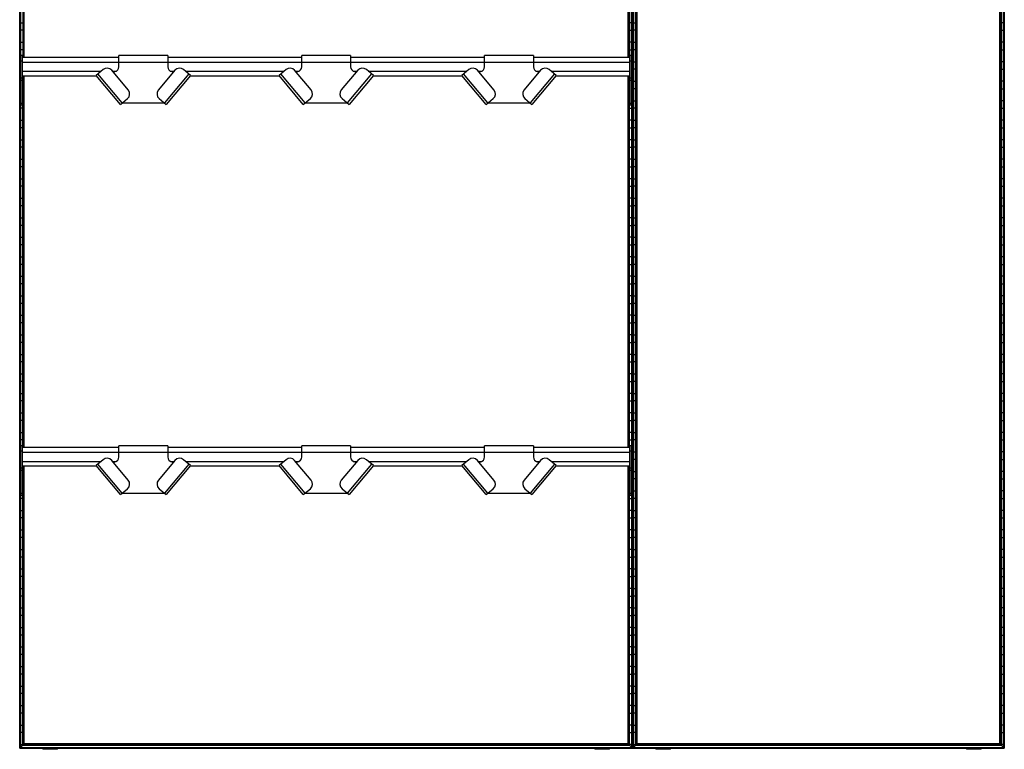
# Model space of a CAD drawing. Header units: millimetres. Extents: x -503 to 1113, y -1202 to 1202.
# Tile 1 of 2: x -503 to 1113, y -1202 to -5. Entities that reach past the tile are written whole.
import ezdxf

# ---------------------------------------------------------------- set-up
doc = ezdxf.new("R2010")
doc.units = ezdxf.units.MM

msp = doc.modelspace()

# ---------------------------------------------------------------- linework, layer by layer
at = {"color": 7, "linetype": 'Continuous', "lineweight": 25}
for p, q in [((-502.9, -1200), (-502.9, 1200)), ((-502.5, 1199.7), (-502.5, -1199.7)), ((-501.7, -1198.9), (-501.7, 1198.8)), ((-501.4, 1198.5), (-501.4, -1198.5)), ((501.4, -1198.5), (501.4, 1198.5)), ((501.7, 1198.8), (501.7, -1198.9)), ((502.5, -1199.7), (502.5, 1199.7)), ((502.9, -1200), (502.9, 1200)), ((503.2, 1199.7), (503.2, -1199.7)), ((504, -1198.9), (504, 1198.8)), ((504.4, 1198.5), (504.4, -1198.5)), ((1111.1, -1198.5), (1111.1, 1198.5)), ((1111.5, 1198.8), (1111.5, -1198.9)), ((1112.3, -1199.7), (1112.3, 1199.7)), ((1112.6, 1200), (1112.6, -1200)), ((508.1, -1194.8), (508.1, 1194.8)), ((508.5, 1194.4), (508.5, -1194.4)), ((509.3, 1193.6), (509.3, -1193.6)), ((509.6, 1193.2), (509.6, -1193.3)), ((510.3, -1192.5), (510.3, 1192.5)), ((1105.2, -1192.5), (1105.2, 1192.5)), ((1105.9, -1193.3), (1105.9, 1193.2)), ((1106.2, 1193.6), (1106.2, -1193.6)), ((1107, -1194.4), (1107, 1194.4)), ((1107.4, 1194.8), (1107.4, -1194.8)), ((-497.6, 543.2), (-497.6, -66.8)), ((-497.3, -66.8), (-497.3, 543.2)), ((-496.5, 543.2), (-496.5, -66.8)), ((-496.1, -66.8), (-496.1, 543.2)), ((-495.4, -66.8), (-495.4, 543.2)), ((495.4, -66.8), (495.4, 543.2)), ((496.1, -66.8), (496.1, 543.2)), ((496.5, 543.2), (496.5, -66.8)), ((497.3, -66.8), (497.3, 543.2)), ((497.6, 543.2), (497.6, -66.8)), ((-501.4, -9.8), (-497.6, -9.8)), ((501.4, -9.8), (497.6, -9.8)), ((504.4, -9.8), (508.1, -9.8)), ((1111.1, -9.8), (1107.4, -9.8)), ((-497.6, -22.2), (-501.4, -22.2)), ((497.6, -22.2), (501.4, -22.2)), ((508.1, -22.2), (504.4, -22.2)), ((1107.4, -22.2), (1111.1, -22.2)), ((-501.4, -41.8), (-497.6, -41.8)), ((501.4, -41.8), (497.6, -41.8)), ((504.4, -41.8), (508.1, -41.8)), ((1111.1, -41.8), (1107.4, -41.8)), ((-497.6, -54.2), (-501.4, -54.2)), ((-498, -63.8), (-501, -63.8)), ((-501, -145.2), (-501, -63.8)), ((-498, -145.2), (-498, -63.8)), ((-260, -63.6), (-340, -63.6)), ((-340, -82.1), (-340, -63.6)), ((-260, -63.6), (-260, -82.1)), ((40, -63.6), (-40, -63.6)), ((-40, -82.1), (-40, -63.6)), ((40, -63.6), (40, -82.1)), ((340, -63.6), (260, -63.6)), ((260, -82.1), (260, -63.6)), ((340, -63.6), (340, -82.1)), ((497.6, -54.2), (501.4, -54.2)), ((501, -63.8), (498, -63.8)), ((498, -145.2), (498, -63.8)), ((501, -145.2), (501, -63.8)), ((508.1, -54.2), (504.4, -54.2)), ((1107.4, -54.2), (1111.1, -54.2)), ((-501.4, -73.8), (-501, -73.8)), ((-498, -72.8), (-501, -72.8)), ((-340, -66.8), (-498, -66.8)), ((-498, -74.3), (498, -74.3)), ((-40, -66.8), (-260, -66.8)), ((260, -66.8), (40, -66.8)), ((498, -66.8), (340, -66.8)), ((501, -72.8), (498, -72.8)), ((501.4, -73.8), (501, -73.8)), ((504.4, -73.8), (508.1, -73.8)), ((1111.1, -73.8), (1107.4, -73.8)), ((-501, -86.2), (-501.4, -86.2)), ((-498, -89.3), (-369, -89.3)), ((-498, -96.8), (-377, -96.8)), ((-497.6, -706.8), (-497.6, -96.8)), ((-497.3, -96.8), (-497.3, -706.8)), ((-496.5, -706.8), (-496.5, -96.8)), ((-496.1, -96.8), (-496.1, -706.8)), ((-495.4, -706.8), (-495.4, -96.8)), ((-365.9, -86.7), (-377.4, -96.3)), ((-337.5, -143.9), (-377.4, -96.3)), ((-334.6, -141.4), (-374.5, -93.9)), ((-324.7, -120.1), (-351.8, -87.9)), ((-350.6, -89.3), (-344.5, -89.3)), ((-349.7, -90.4), (-346.9, -90)), ((-248.2, -87.9), (-275.3, -120.1)), ((-225.5, -93.9), (-265.4, -141.4)), ((-222.6, -96.3), (-262.5, -143.9)), ((-255.5, -89.3), (-249.4, -89.3)), ((-253.1, -90), (-250.3, -90.4)), ((-222.6, -96.3), (-234.1, -86.7)), ((-231, -89.3), (-69, -89.3)), ((-223, -96.8), (-77, -96.8)), ((-65.9, -86.7), (-77.4, -96.3)), ((-37.5, -143.9), (-77.4, -96.3)), ((-34.6, -141.4), (-74.5, -93.9)), ((-24.7, -120.1), (-51.8, -87.9)), ((-50.6, -89.3), (-44.5, -89.3)), ((-49.7, -90.4), (-46.9, -90)), ((51.8, -87.9), (24.7, -120.1)), ((74.5, -93.9), (34.6, -141.4)), ((77.4, -96.3), (37.5, -143.9)), ((44.5, -89.3), (50.6, -89.3)), ((46.9, -90), (49.7, -90.4)), ((77.4, -96.3), (65.9, -86.7)), ((69, -89.3), (231, -89.3)), ((77, -96.8), (223, -96.8)), ((234.1, -86.7), (222.6, -96.3)), ((262.5, -143.9), (222.6, -96.3)), ((265.4, -141.4), (225.5, -93.9)), ((275.3, -120.1), (248.2, -87.9)), ((249.4, -89.3), (255.5, -89.3)), ((250.3, -90.4), (253.1, -90)), ((351.8, -87.9), (324.7, -120.1)), ((374.5, -93.9), (334.6, -141.4)), ((377.4, -96.3), (337.5, -143.9)), ((344.5, -89.3), (350.6, -89.3)), ((346.9, -90), (349.7, -90.4)), ((377.4, -96.3), (365.9, -86.7)), ((369, -89.3), (498, -89.3)), ((377, -96.8), (498, -96.8)), ((495.4, -706.8), (495.4, -96.8)), ((496.1, -96.8), (496.1, -706.8)), ((496.5, -706.8), (496.5, -96.8)), ((497.3, -96.8), (497.3, -706.8)), ((497.6, -706.8), (497.6, -96.8)), ((501, -86.2), (501.4, -86.2)), ((508.1, -86.2), (504.4, -86.2)), ((1107.4, -86.2), (1111.1, -86.2)), ((-501.4, -105.8), (-501, -105.8)), ((-498, -100.7), (-501, -100.7)), ((-498, -104.5), (-501, -104.5)), ((-498, -105.8), (-497.6, -105.8)), ((498, -105.8), (497.6, -105.8)), ((501, -100.7), (498, -100.7)), ((501, -104.5), (498, -104.5)), ((501.4, -105.8), (501, -105.8)), ((504.4, -105.8), (508.1, -105.8)), ((1111.1, -105.8), (1107.4, -105.8)), ((-501, -118.2), (-501.4, -118.2)), ((-497.6, -118.2), (-498, -118.2)), ((497.6, -118.2), (498, -118.2)), ((501, -118.2), (501.4, -118.2)), ((508.1, -118.2), (504.4, -118.2)), ((1107.4, -118.2), (1111.1, -118.2)), ((-501.4, -137.8), (-501, -137.8)), ((-498, -142.3), (-501, -142.3)), ((-498, -145.2), (-501, -145.2)), ((-498, -137.8), (-497.6, -137.8)), ((-337.5, -143.9), (-326, -134.2)), ((-334.6, -141.4), (-265.4, -141.4)), ((-274, -134.2), (-262.5, -143.9)), ((-37.5, -143.9), (-26, -134.2)), ((-34.6, -141.4), (34.6, -141.4)), ((26, -134.2), (37.5, -143.9)), ((262.5, -143.9), (274, -134.2)), ((265.4, -141.4), (334.6, -141.4)), ((326, -134.2), (337.5, -143.9)), ((498, -137.8), (497.6, -137.8)), ((501, -142.3), (498, -142.3)), ((501, -145.2), (498, -145.2)), ((501.4, -137.8), (501, -137.8)), ((504.4, -137.8), (508.1, -137.8)), ((1111.1, -137.8), (1107.4, -137.8)), ((-497.6, -150.2), (-501.4, -150.2)), ((497.6, -150.2), (501.4, -150.2)), ((508.1, -150.2), (504.4, -150.2)), ((1107.4, -150.2), (1111.1, -150.2)), ((-501.4, -169.8), (-497.6, -169.8)), ((501.4, -169.8), (497.6, -169.8)), ((504.4, -169.8), (508.1, -169.8)), ((1111.1, -169.8), (1107.4, -169.8)), ((-497.6, -182.2), (-501.4, -182.2)), ((497.6, -182.2), (501.4, -182.2)), ((508.1, -182.2), (504.4, -182.2)), ((1107.4, -182.2), (1111.1, -182.2)), ((-501.4, -201.8), (-497.6, -201.8)), ((501.4, -201.8), (497.6, -201.8)), ((504.4, -201.8), (508.1, -201.8)), ((1111.1, -201.8), (1107.4, -201.8)), ((-497.6, -214.2), (-501.4, -214.2)), ((497.6, -214.2), (501.4, -214.2)), ((508.1, -214.2), (504.4, -214.2)), ((1107.4, -214.2), (1111.1, -214.2)), ((-501.4, -233.8), (-497.6, -233.8)), ((501.4, -233.8), (497.6, -233.8)), ((504.4, -233.8), (508.1, -233.8)), ((1111.1, -233.8), (1107.4, -233.8)), ((-497.6, -246.2), (-501.4, -246.2)), ((497.6, -246.2), (501.4, -246.2)), ((508.1, -246.2), (504.4, -246.2)), ((1107.4, -246.2), (1111.1, -246.2)), ((-501.4, -265.8), (-497.6, -265.8)), ((501.4, -265.8), (497.6, -265.8)), ((504.4, -265.8), (508.1, -265.8)), ((1111.1, -265.8), (1107.4, -265.8)), ((-497.6, -278.2), (-501.4, -278.2)), ((497.6, -278.2), (501.4, -278.2)), ((508.1, -278.2), (504.4, -278.2)), ((1107.4, -278.2), (1111.1, -278.2)), ((-501.4, -297.8), (-497.6, -297.8)), ((501.4, -297.8), (497.6, -297.8)), ((504.4, -297.8), (508.1, -297.8)), ((1111.1, -297.8), (1107.4, -297.8)), ((-497.6, -310.2), (-501.4, -310.2)), ((497.6, -310.2), (501.4, -310.2)), ((508.1, -310.2), (504.4, -310.2)), ((1107.4, -310.2), (1111.1, -310.2)), ((-501.4, -329.8), (-497.6, -329.8)), ((501.4, -329.8), (497.6, -329.8)), ((504.4, -329.8), (508.1, -329.8)), ((1111.1, -329.8), (1107.4, -329.8)), ((-497.6, -342.2), (-501.4, -342.2)), ((497.6, -342.2), (501.4, -342.2)), ((508.1, -342.2), (504.4, -342.2)), ((1107.4, -342.2), (1111.1, -342.2)), ((-501.4, -361.8), (-497.6, -361.8)), ((501.4, -361.8), (497.6, -361.8)), ((504.4, -361.8), (508.1, -361.8)), ((1111.1, -361.8), (1107.4, -361.8)), ((-497.6, -374.2), (-501.4, -374.2)), ((497.6, -374.2), (501.4, -374.2)), ((508.1, -374.2), (504.4, -374.2)), ((1107.4, -374.2), (1111.1, -374.2)), ((-501.4, -393.8), (-497.6, -393.8)), ((501.4, -393.8), (497.6, -393.8)), ((504.4, -393.8), (508.1, -393.8)), ((1111.1, -393.8), (1107.4, -393.8)), ((-497.6, -406.2), (-501.4, -406.2)), ((497.6, -406.2), (501.4, -406.2)), ((508.1, -406.2), (504.4, -406.2)), ((1107.4, -406.2), (1111.1, -406.2)), ((-501.4, -425.8), (-497.6, -425.8)), ((501.4, -425.8), (497.6, -425.8)), ((504.4, -425.8), (508.1, -425.8)), ((1111.1, -425.8), (1107.4, -425.8)), ((-497.6, -438.2), (-501.4, -438.2)), ((497.6, -438.2), (501.4, -438.2)), ((508.1, -438.2), (504.4, -438.2)), ((1107.4, -438.2), (1111.1, -438.2)), ((-501.4, -457.8), (-497.6, -457.8)), ((501.4, -457.8), (497.6, -457.8)), ((504.4, -457.8), (508.1, -457.8)), ((1111.1, -457.8), (1107.4, -457.8)), ((-497.6, -470.2), (-501.4, -470.2)), ((497.6, -470.2), (501.4, -470.2)), ((508.1, -470.2), (504.4, -470.2)), ((1107.4, -470.2), (1111.1, -470.2)), ((-501.4, -489.8), (-497.6, -489.8)), ((501.4, -489.8), (497.6, -489.8)), ((504.4, -489.8), (508.1, -489.8)), ((1111.1, -489.8), (1107.4, -489.8)), ((-497.6, -502.2), (-501.4, -502.2)), ((497.6, -502.2), (501.4, -502.2)), ((508.1, -502.2), (504.4, -502.2)), ((1107.4, -502.2), (1111.1, -502.2)), ((-501.4, -521.8), (-497.6, -521.8)), ((501.4, -521.8), (497.6, -521.8)), ((504.4, -521.8), (508.1, -521.8)), ((1111.1, -521.8), (1107.4, -521.8)), ((-497.6, -534.2), (-501.4, -534.2)), ((497.6, -534.2), (501.4, -534.2)), ((508.1, -534.2), (504.4, -534.2)), ((1107.4, -534.2), (1111.1, -534.2)), ((-501.4, -553.8), (-497.6, -553.8)), ((501.4, -553.8), (497.6, -553.8)), ((504.4, -553.8), (508.1, -553.8)), ((1111.1, -553.8), (1107.4, -553.8)), ((-497.6, -566.2), (-501.4, -566.2)), ((497.6, -566.2), (501.4, -566.2)), ((508.1, -566.2), (504.4, -566.2)), ((1107.4, -566.2), (1111.1, -566.2)), ((-501.4, -585.8), (-497.6, -585.8)), ((501.4, -585.8), (497.6, -585.8)), ((504.4, -585.8), (508.1, -585.8)), ((1111.1, -585.8), (1107.4, -585.8)), ((-497.6, -598.2), (-501.4, -598.2)), ((497.6, -598.2), (501.4, -598.2)), ((508.1, -598.2), (504.4, -598.2)), ((1107.4, -598.2), (1111.1, -598.2)), ((-501.4, -617.8), (-497.6, -617.8)), ((501.4, -617.8), (497.6, -617.8)), ((504.4, -617.8), (508.1, -617.8)), ((1111.1, -617.8), (1107.4, -617.8)), ((-497.6, -630.2), (-501.4, -630.2)), ((497.6, -630.2), (501.4, -630.2)), ((508.1, -630.2), (504.4, -630.2)), ((1107.4, -630.2), (1111.1, -630.2)), ((-501.4, -649.8), (-497.6, -649.8)), ((-497.6, -662.2), (-501.4, -662.2)), ((501.4, -649.8), (497.6, -649.8)), ((497.6, -662.2), (501.4, -662.2)), ((504.4, -649.8), (508.1, -649.8)), ((508.1, -662.2), (504.4, -662.2)), ((1111.1, -649.8), (1107.4, -649.8)), ((1107.4, -662.2), (1111.1, -662.2)), ((-501.4, -681.8), (-497.6, -681.8)), ((-497.6, -694.2), (-501.4, -694.2)), ((501.4, -681.8), (497.6, -681.8)), ((497.6, -694.2), (501.4, -694.2)), ((504.4, -681.8), (508.1, -681.8)), ((508.1, -694.2), (504.4, -694.2)), ((1111.1, -681.8), (1107.4, -681.8)), ((1107.4, -694.2), (1111.1, -694.2)), ((-501, -785.2), (-501, -703.8)), ((-498, -703.8), (-501, -703.8)), ((-498, -785.2), (-498, -703.8)), ((-340, -706.8), (-498, -706.8)), ((-260, -703.6), (-340, -703.6)), ((-340, -722.1), (-340, -703.6)), ((-260, -703.6), (-260, -722.1)), ((-40, -706.8), (-260, -706.8)), ((40, -703.6), (-40, -703.6)), ((-40, -722.1), (-40, -703.6)), ((40, -703.6), (40, -722.1)), ((260, -706.8), (40, -706.8)), ((340, -703.6), (260, -703.6)), ((260, -722.1), (260, -703.6)), ((340, -703.6), (340, -722.1)), ((498, -706.8), (340, -706.8)), ((498, -785.2), (498, -703.8)), ((501, -703.8), (498, -703.8)), ((501, -785.2), (501, -703.8)), ((-501.4, -713.8), (-501, -713.8)), ((-501, -726.2), (-501.4, -726.2)), ((-498, -712.8), (-501, -712.8)), ((-498, -714.3), (498, -714.3)), ((-365.9, -726.7), (-377.4, -736.3)), ((-222.6, -736.3), (-234.1, -726.7)), ((-65.9, -726.7), (-77.4, -736.3)), ((77.4, -736.3), (65.9, -726.7)), ((234.1, -726.7), (222.6, -736.3)), ((377.4, -736.3), (365.9, -726.7)), ((501, -712.8), (498, -712.8)), ((501.4, -713.8), (501, -713.8)), ((501, -726.2), (501.4, -726.2)), ((504.4, -713.8), (508.1, -713.8)), ((508.1, -726.2), (504.4, -726.2)), ((1111.1, -713.8), (1107.4, -713.8)), ((1107.4, -726.2), (1111.1, -726.2)), ((-498, -740.7), (-501, -740.7)), ((-498, -729.3), (-369, -729.3)), ((-498, -736.8), (-377, -736.8)), ((-497.6, -1194.8), (-497.6, -736.8)), ((-497.3, -736.8), (-497.3, -1194.4)), ((-496.5, -1193.6), (-496.5, -736.8)), ((-496.1, -736.8), (-496.1, -1193.3)), ((-495.4, -1192.5), (-495.4, -736.8)), ((-337.5, -783.9), (-377.4, -736.3)), ((-334.6, -781.5), (-374.5, -733.9)), ((-324.7, -760.1), (-351.8, -727.9)), ((-350.6, -729.3), (-344.5, -729.3)), ((-349.7, -730.4), (-346.9, -730)), ((-248.2, -727.9), (-275.3, -760.1)), ((-225.5, -733.9), (-265.4, -781.5)), ((-222.6, -736.3), (-262.5, -783.9)), ((-255.5, -729.3), (-249.4, -729.3)), ((-253.1, -730), (-250.3, -730.4)), ((-231, -729.3), (-69, -729.3)), ((-223, -736.8), (-77, -736.8)), ((-37.5, -783.9), (-77.4, -736.3)), ((-34.6, -781.5), (-74.5, -733.9)), ((-24.7, -760.1), (-51.8, -727.9)), ((-50.6, -729.3), (-44.5, -729.3)), ((-49.7, -730.4), (-46.9, -730)), ((51.8, -727.9), (24.7, -760.1)), ((74.5, -733.9), (34.6, -781.5)), ((77.4, -736.3), (37.5, -783.9)), ((44.5, -729.3), (50.6, -729.3)), ((46.9, -730), (49.7, -730.4)), ((69, -729.3), (231, -729.3)), ((77, -736.8), (223, -736.8)), ((262.5, -783.9), (222.6, -736.3)), ((265.4, -781.5), (225.5, -733.9)), ((275.3, -760.1), (248.2, -727.9)), ((249.4, -729.3), (255.5, -729.3)), ((250.3, -730.4), (253.1, -730)), ((351.8, -727.9), (324.7, -760.1)), ((374.5, -733.9), (334.6, -781.5)), ((377.4, -736.3), (337.5, -783.9)), ((344.5, -729.3), (350.6, -729.3)), ((346.9, -730), (349.7, -730.4)), ((369, -729.3), (498, -729.3)), ((377, -736.8), (498, -736.8)), ((495.4, -1192.5), (495.4, -736.8)), ((496.1, -736.8), (496.1, -1193.3)), ((496.5, -1193.6), (496.5, -736.8)), ((497.3, -736.8), (497.3, -1194.4)), ((497.6, -1194.8), (497.6, -736.8)), ((501, -740.7), (498, -740.7)), ((-501.4, -745.8), (-501, -745.8)), ((-501, -758.2), (-501.4, -758.2)), ((-498, -744.5), (-501, -744.5)), ((-498, -745.8), (-497.6, -745.8)), ((-497.6, -758.2), (-498, -758.2)), ((498, -745.8), (497.6, -745.8)), ((497.6, -758.2), (498, -758.2)), ((501, -744.5), (498, -744.5)), ((501.4, -745.8), (501, -745.8)), ((501, -758.2), (501.4, -758.2)), ((504.4, -745.8), (508.1, -745.8)), ((508.1, -758.2), (504.4, -758.2)), ((1111.1, -745.8), (1107.4, -745.8)), ((1107.4, -758.2), (1111.1, -758.2)), ((-337.5, -783.9), (-326, -774.2)), ((-274, -774.2), (-262.5, -783.9)), ((-37.5, -783.9), (-26, -774.2)), ((26, -774.2), (37.5, -783.9)), ((262.5, -783.9), (274, -774.2)), ((326, -774.2), (337.5, -783.9)), ((-501.4, -777.8), (-501, -777.8)), ((-497.6, -790.2), (-501.4, -790.2)), ((-498, -782.3), (-501, -782.3)), ((-498, -785.2), (-501, -785.2)), ((-498, -777.8), (-497.6, -777.8)), ((-334.6, -781.5), (-265.4, -781.5)), ((-34.6, -781.5), (34.6, -781.5)), ((265.4, -781.5), (334.6, -781.5)), ((498, -777.8), (497.6, -777.8)), ((497.6, -790.2), (501.4, -790.2)), ((501, -782.3), (498, -782.3)), ((501, -785.2), (498, -785.2)), ((501.4, -777.8), (501, -777.8)), ((504.4, -777.8), (508.1, -777.8)), ((508.1, -790.2), (504.4, -790.2)), ((1111.1, -777.8), (1107.4, -777.8)), ((1107.4, -790.2), (1111.1, -790.2)), ((-501.4, -809.8), (-497.6, -809.8)), ((-497.6, -822.2), (-501.4, -822.2)), ((501.4, -809.8), (497.6, -809.8)), ((497.6, -822.2), (501.4, -822.2)), ((504.4, -809.8), (508.1, -809.8)), ((508.1, -822.2), (504.4, -822.2)), ((1111.1, -809.8), (1107.4, -809.8)), ((1107.4, -822.2), (1111.1, -822.2)), ((-501.4, -841.8), (-497.6, -841.8)), ((-497.6, -854.2), (-501.4, -854.2)), ((501.4, -841.8), (497.6, -841.8)), ((497.6, -854.2), (501.4, -854.2)), ((504.4, -841.8), (508.1, -841.8)), ((508.1, -854.2), (504.4, -854.2)), ((1111.1, -841.8), (1107.4, -841.8)), ((1107.4, -854.2), (1111.1, -854.2)), ((-501.4, -873.8), (-497.6, -873.8)), ((-497.6, -886.2), (-501.4, -886.2)), ((501.4, -873.8), (497.6, -873.8)), ((497.6, -886.2), (501.4, -886.2)), ((504.4, -873.8), (508.1, -873.8)), ((508.1, -886.2), (504.4, -886.2)), ((1111.1, -873.8), (1107.4, -873.8)), ((1107.4, -886.2), (1111.1, -886.2)), ((-501.4, -905.8), (-497.6, -905.8)), ((-497.6, -918.2), (-501.4, -918.2)), ((501.4, -905.8), (497.6, -905.8)), ((497.6, -918.2), (501.4, -918.2)), ((504.4, -905.8), (508.1, -905.8)), ((508.1, -918.2), (504.4, -918.2)), ((1111.1, -905.8), (1107.4, -905.8)), ((1107.4, -918.2), (1111.1, -918.2)), ((-501.4, -937.8), (-497.6, -937.8)), ((-497.6, -950.2), (-501.4, -950.2)), ((501.4, -937.8), (497.6, -937.8)), ((497.6, -950.2), (501.4, -950.2)), ((504.4, -937.8), (508.1, -937.8)), ((508.1, -950.2), (504.4, -950.2)), ((1111.1, -937.8), (1107.4, -937.8)), ((1107.4, -950.2), (1111.1, -950.2)), ((-501.4, -969.8), (-497.6, -969.8)), ((-497.6, -982.2), (-501.4, -982.2)), ((501.4, -969.8), (497.6, -969.8)), ((497.6, -982.2), (501.4, -982.2)), ((504.4, -969.8), (508.1, -969.8)), ((508.1, -982.2), (504.4, -982.2)), ((1111.1, -969.8), (1107.4, -969.8)), ((1107.4, -982.2), (1111.1, -982.2)), ((-501.4, -1001.8), (-497.6, -1001.8)), ((-497.6, -1014.2), (-501.4, -1014.2)), ((501.4, -1001.8), (497.6, -1001.8)), ((497.6, -1014.2), (501.4, -1014.2)), ((504.4, -1001.8), (508.1, -1001.8)), ((508.1, -1014.2), (504.4, -1014.2)), ((1111.1, -1001.8), (1107.4, -1001.8)), ((1107.4, -1014.2), (1111.1, -1014.2)), ((-501.4, -1033.8), (-497.6, -1033.8)), ((501.4, -1033.8), (497.6, -1033.8)), ((504.4, -1033.8), (508.1, -1033.8)), ((1111.1, -1033.8), (1107.4, -1033.8)), ((-497.6, -1046.2), (-501.4, -1046.2)), ((497.6, -1046.2), (501.4, -1046.2)), ((508.1, -1046.2), (504.4, -1046.2)), ((1107.4, -1046.2), (1111.1, -1046.2)), ((-501.4, -1065.8), (-497.6, -1065.8)), ((501.4, -1065.8), (497.6, -1065.8)), ((504.4, -1065.8), (508.1, -1065.8)), ((1111.1, -1065.8), (1107.4, -1065.8)), ((-497.6, -1078.2), (-501.4, -1078.2)), ((497.6, -1078.2), (501.4, -1078.2)), ((508.1, -1078.2), (504.4, -1078.2)), ((1107.4, -1078.2), (1111.1, -1078.2)), ((-501.4, -1097.8), (-497.6, -1097.8)), ((501.4, -1097.8), (497.6, -1097.8)), ((504.4, -1097.8), (508.1, -1097.8)), ((1111.1, -1097.8), (1107.4, -1097.8)), ((-497.6, -1110.2), (-501.4, -1110.2)), ((497.6, -1110.2), (501.4, -1110.2)), ((508.1, -1110.2), (504.4, -1110.2)), ((1107.4, -1110.2), (1111.1, -1110.2)), ((-501.4, -1129.8), (-497.6, -1129.8)), ((501.4, -1129.8), (497.6, -1129.8)), ((504.4, -1129.8), (508.1, -1129.8)), ((1111.1, -1129.8), (1107.4, -1129.8)), ((-497.6, -1142.2), (-501.4, -1142.2)), ((497.6, -1142.2), (501.4, -1142.2)), ((508.1, -1142.2), (504.4, -1142.2)), ((1107.4, -1142.2), (1111.1, -1142.2)), ((-501.4, -1161.8), (-497.6, -1161.8)), ((501.4, -1161.8), (497.6, -1161.8)), ((504.4, -1161.8), (508.1, -1161.8)), ((1111.1, -1161.8), (1107.4, -1161.8)), ((-497.6, -1174.2), (-501.4, -1174.2)), ((497.6, -1174.2), (501.4, -1174.2)), ((508.1, -1174.2), (504.4, -1174.2)), ((1107.4, -1174.2), (1111.1, -1174.2)), ((-501.4, -1193.8), (-497.6, -1193.8)), ((-497.6, -1194.8), (-501.4, -1198.5)), ((-497.6, -1194.8), (497.6, -1194.8)), ((-497.3, -1194.4), (-496.5, -1193.6)), ((-497.3, -1194.4), (497.3, -1194.4)), ((-496.5, -1193.6), (496.5, -1193.6)), ((-495.4, -1192.5), (-496.1, -1193.3)), ((-496.1, -1193.3), (496.1, -1193.3)), ((495.4, -1192.5), (-495.4, -1192.5)), ((495.4, -1192.5), (496.1, -1193.3)), ((496.5, -1193.6), (497.3, -1194.4)), ((501.4, -1193.8), (497.6, -1193.8)), ((497.6, -1194.8), (501.4, -1198.5)), ((504.4, -1193.8), (508.1, -1193.8)), ((508.1, -1194.8), (504.4, -1198.5)), ((508.1, -1194.8), (1107.4, -1194.8)), ((508.5, -1194.4), (509.3, -1193.6)), ((508.5, -1194.4), (1107, -1194.4)), ((509.3, -1193.6), (1106.2, -1193.6)), ((510.3, -1192.5), (509.6, -1193.3)), ((509.6, -1193.3), (1105.9, -1193.3)), ((1105.2, -1192.5), (510.3, -1192.5)), ((1105.2, -1192.5), (1105.9, -1193.3)), ((1107, -1194.4), (1106.2, -1193.6)), ((1111.1, -1193.8), (1107.4, -1193.8)), ((1107.4, -1194.8), (1111.1, -1198.5)), ((-502.9, -1200), (1112.6, -1200)), ((-502.5, -1199.7), (-501.7, -1198.9)), ((-502.5, -1199.7), (502.5, -1199.7)), ((-501.7, -1198.9), (501.7, -1198.9)), ((-501.4, -1198.5), (501.4, -1198.5)), ((-465, -1200), (-465, -1201.6)), ((-440.8, -1201.6), (-465, -1201.6)), ((-459.5, -1200), (-459.5, -1201.6)), ((-440.8, -1201.6), (-440.8, -1200)), ((440.8, -1200), (440.8, -1201.6)), ((465, -1201.6), (440.8, -1201.6)), ((446.3, -1200), (446.3, -1201.6)), ((465, -1201.6), (465, -1200)), ((502.5, -1199.7), (501.7, -1198.9)), ((503.2, -1199.7), (504, -1198.9)), ((503.2, -1199.7), (1112.3, -1199.7)), ((504, -1198.9), (1111.5, -1198.9)), ((504.4, -1198.5), (1111.1, -1198.5)), ((540.8, -1200), (540.8, -1201.6)), ((565, -1201.6), (540.8, -1201.6)), ((546.3, -1200), (546.3, -1201.6)), ((565, -1201.6), (565, -1200)), ((1050.5, -1200), (1050.5, -1201.6)), ((1074.7, -1201.6), (1050.5, -1201.6)), ((1057.1, -1200), (1057.1, -1201.6)), ((1074.7, -1201.6), (1074.7, -1200)), ((1112.3, -1199.7), (1111.5, -1198.9))]:
    msp.add_line(p, q, dxfattribs=at)
for centre, radius, start, end in [((-359.5, -94.3), 10, 40, 130), ((-348, -82.1), 8, 278, 0), ((-252, -82.1), 8, 180, 262), ((-240.5, -94.3), 10, 50, 140), ((-59.5, -94.3), 10, 40, 130), ((-48, -82.1), 8, 278, 0), ((48, -82.1), 8, 180, 262), ((59.5, -94.3), 10, 50, 140), ((240.5, -94.3), 10, 40, 130), ((252, -82.1), 8, 278, 0), ((348, -82.1), 8, 180, 262), ((359.5, -94.3), 10, 50, 140), ((-332.4, -126.6), 10, 310, 40), ((-267.6, -126.6), 10, 140, 230), ((-32.4, -126.6), 10, 310, 40), ((32.4, -126.6), 10, 140, 230), ((267.6, -126.6), 10, 310, 40), ((332.4, -126.6), 10, 140, 230), ((-359.5, -734.3), 10, 40, 130), ((-348, -722.1), 8, 278, 360), ((-252, -722.1), 8, 180, 262), ((-240.5, -734.3), 10, 50, 140), ((-59.5, -734.3), 10, 40, 130), ((-48, -722.1), 8, 278, 0), ((48, -722.1), 8, 180, 262), ((59.5, -734.3), 10, 50, 140), ((240.5, -734.3), 10, 40, 130), ((252, -722.1), 8, 278, 360), ((348, -722.1), 8, 180, 262), ((359.5, -734.3), 10, 50, 140), ((-332.4, -766.6), 10, 310, 40), ((-267.6, -766.6), 10, 140, 230), ((-32.4, -766.6), 10, 310, 40), ((32.4, -766.6), 10, 140, 230), ((267.6, -766.6), 10, 310, 40), ((332.4, -766.6), 10, 140, 230)]:
    msp.add_arc(centre, radius, start, end, dxfattribs=at)
for points, knots in [([(-497.3, -1194.4), (-497.3, -1194.4), (-497.4, -1194.5), (-497.5, -1194.7), (-497.6, -1194.7), (-497.6, -1194.7), (-497.6, -1194.7), (-497.6, -1194.8)], [0, 0, 0, 0, 0.31012, 0.616121, 0.758896, 0.886022, 1, 1, 1, 1]), ([(-497.3, -1194.4), (-497.3, -1194.4), (-497.4, -1194.5), (-497.5, -1194.7), (-497.6, -1194.7), (-497.6, -1194.7), (-497.6, -1194.7), (-497.6, -1194.8)], [0, 0, 0, 0, 0.31012, 0.616121, 0.758896, 0.886022, 1, 1, 1, 1]), ([(-496.1, -1193.3), (-496.1, -1193.3), (-496.1, -1193.3), (-496.2, -1193.3), (-496.3, -1193.4), (-496.4, -1193.5), (-496.4, -1193.6), (-496.5, -1193.6)], [0, 0, 0, 0, 0.146754, 0.316126, 0.510248, 0.757793, 1, 1, 1, 1]), ([(-496.1, -1193.3), (-496.1, -1193.3), (-496.1, -1193.3), (-496.2, -1193.3), (-496.3, -1193.4), (-496.4, -1193.5), (-496.4, -1193.6), (-496.5, -1193.6)], [0, 0, 0, 0, 0.146754, 0.316126, 0.510248, 0.757793, 1, 1, 1, 1]), ([(496.1, -1193.3), (496.1, -1193.3), (496.1, -1193.3), (496.2, -1193.3), (496.3, -1193.4), (496.4, -1193.5), (496.4, -1193.6), (496.5, -1193.6)], [0, 0, 0, 0, 0.146754, 0.316126, 0.510248, 0.757793, 1, 1, 1, 1]), ([(496.1, -1193.3), (496.1, -1193.3), (496.1, -1193.3), (496.2, -1193.3), (496.3, -1193.4), (496.4, -1193.5), (496.4, -1193.6), (496.5, -1193.6)], [0, 0, 0, 0, 0.146754, 0.316126, 0.510248, 0.757793, 1, 1, 1, 1]), ([(497.3, -1194.4), (497.3, -1194.4), (497.4, -1194.5), (497.5, -1194.7), (497.6, -1194.7), (497.6, -1194.7), (497.6, -1194.7), (497.6, -1194.8)], [0, 0, 0, 0, 0.31012, 0.616121, 0.758896, 0.886022, 1, 1, 1, 1]), ([(497.3, -1194.4), (497.3, -1194.4), (497.4, -1194.5), (497.5, -1194.7), (497.6, -1194.7), (497.6, -1194.7), (497.6, -1194.7), (497.6, -1194.8)], [0, 0, 0, 0, 0.31012, 0.616121, 0.758896, 0.886022, 1, 1, 1, 1]), ([(508.5, -1194.4), (508.4, -1194.4), (508.3, -1194.5), (508.2, -1194.7), (508.2, -1194.7), (508.1, -1194.7), (508.1, -1194.7), (508.1, -1194.8)], [0, 0, 0, 0, 0.31012, 0.616121, 0.758896, 0.886022, 1, 1, 1, 1]), ([(508.5, -1194.4), (508.4, -1194.4), (508.3, -1194.5), (508.2, -1194.7), (508.2, -1194.7), (508.1, -1194.7), (508.1, -1194.7), (508.1, -1194.8)], [0, 0, 0, 0, 0.31012, 0.616121, 0.758896, 0.886022, 1, 1, 1, 1]), ([(509.6, -1193.3), (509.6, -1193.3), (509.6, -1193.3), (509.6, -1193.3), (509.5, -1193.4), (509.4, -1193.5), (509.3, -1193.6), (509.3, -1193.6)], [0, 0, 0, 0, 0.1467542, 0.3161257, 0.5102478, 0.7577933, 1, 1, 1, 1]), ([(509.6, -1193.3), (509.6, -1193.3), (509.6, -1193.3), (509.6, -1193.3), (509.5, -1193.4), (509.4, -1193.5), (509.3, -1193.6), (509.3, -1193.6)], [0, 0, 0, 0, 0.146754, 0.316126, 0.510248, 0.757793, 1, 1, 1, 1]), ([(1105.9, -1193.3), (1105.9, -1193.3), (1105.9, -1193.3), (1105.9, -1193.3), (1106, -1193.4), (1106.1, -1193.5), (1106.2, -1193.6), (1106.2, -1193.6)], [0, 0, 0, 0, 0.146754, 0.316126, 0.510248, 0.757793, 1, 1, 1, 1]), ([(1105.9, -1193.3), (1105.9, -1193.3), (1105.9, -1193.3), (1105.9, -1193.3), (1106, -1193.4), (1106.1, -1193.5), (1106.2, -1193.6), (1106.2, -1193.6)], [0, 0, 0, 0, 0.146754, 0.316126, 0.510248, 0.757793, 1, 1, 1, 1]), ([(1107, -1194.4), (1107.1, -1194.4), (1107.2, -1194.5), (1107.3, -1194.7), (1107.3, -1194.7), (1107.4, -1194.7), (1107.4, -1194.7), (1107.4, -1194.8)], [0, 0, 0, 0, 0.31012, 0.616121, 0.758896, 0.886022, 1, 1, 1, 1]), ([(1107, -1194.4), (1107.1, -1194.4), (1107.2, -1194.5), (1107.3, -1194.7), (1107.3, -1194.7), (1107.4, -1194.7), (1107.4, -1194.7), (1107.4, -1194.8)], [0, 0, 0, 0, 0.31012, 0.616121, 0.758896, 0.886022, 1, 1, 1, 1]), ([(-502.5, -1199.7), (-502.6, -1199.7), (-502.7, -1199.8), (-502.8, -1199.9), (-502.8, -1200), (-502.9, -1200), (-502.9, -1200), (-502.9, -1200)], [0, 0, 0, 0, 0.31012, 0.616121, 0.758896, 0.886022, 1, 1, 1, 1]), ([(-502.5, -1199.7), (-502.6, -1199.7), (-502.7, -1199.8), (-502.8, -1199.9), (-502.8, -1200), (-502.9, -1200), (-502.9, -1200), (-502.9, -1200)], [0, 0, 0, 0, 0.31012, 0.616121, 0.758896, 0.886022, 1, 1, 1, 1]), ([(-501.4, -1198.5), (-501.4, -1198.5), (-501.4, -1198.5), (-501.4, -1198.6), (-501.5, -1198.6), (-501.6, -1198.7), (-501.7, -1198.8), (-501.7, -1198.9)], [0, 0, 0, 0, 0.146754, 0.316126, 0.510248, 0.757793, 1, 1, 1, 1]), ([(-501.4, -1198.5), (-501.4, -1198.5), (-501.4, -1198.5), (-501.4, -1198.6), (-501.5, -1198.6), (-501.6, -1198.7), (-501.7, -1198.8), (-501.7, -1198.9)], [0, 0, 0, 0, 0.146754, 0.316126, 0.510248, 0.757793, 1, 1, 1, 1]), ([(501.4, -1198.5), (501.4, -1198.5), (501.4, -1198.5), (501.4, -1198.6), (501.5, -1198.6), (501.6, -1198.7), (501.7, -1198.8), (501.7, -1198.9)], [0, 0, 0, 0, 0.146754, 0.316126, 0.510248, 0.757793, 1, 1, 1, 1]), ([(501.4, -1198.5), (501.4, -1198.5), (501.4, -1198.5), (501.4, -1198.6), (501.5, -1198.6), (501.6, -1198.7), (501.7, -1198.8), (501.7, -1198.9)], [0, 0, 0, 0, 0.146754, 0.316126, 0.510248, 0.757793, 1, 1, 1, 1]), ([(502.5, -1199.7), (502.6, -1199.7), (502.7, -1199.8), (502.8, -1199.9), (502.8, -1200), (502.9, -1200), (502.9, -1200), (502.9, -1200)], [0, 0, 0, 0, 0.31012, 0.616121, 0.758896, 0.886022, 1, 1, 1, 1]), ([(502.5, -1199.7), (502.6, -1199.7), (502.7, -1199.8), (502.8, -1199.9), (502.8, -1200), (502.9, -1200), (502.9, -1200), (502.9, -1200)], [0, 0, 0, 0, 0.31012, 0.616121, 0.758896, 0.886022, 1, 1, 1, 1]), ([(503.2, -1199.7), (503.2, -1199.7), (503.1, -1199.8), (503, -1199.9), (502.9, -1200), (502.9, -1200), (502.9, -1200), (502.9, -1200)], [0, 0, 0, 0, 0.31012, 0.616121, 0.758896, 0.886022, 1, 1, 1, 1]), ([(503.2, -1199.7), (503.2, -1199.7), (503.1, -1199.8), (503, -1199.9), (502.9, -1200), (502.9, -1200), (502.9, -1200), (502.9, -1200)], [0, 0, 0, 0, 0.3101202, 0.6161208, 0.7588957, 0.8860224, 1, 1, 1, 1]), ([(504.4, -1198.5), (504.4, -1198.5), (504.4, -1198.5), (504.3, -1198.6), (504.2, -1198.6), (504.1, -1198.7), (504.1, -1198.8), (504, -1198.9)], [0, 0, 0, 0, 0.146754, 0.316126, 0.510248, 0.757793, 1, 1, 1, 1]), ([(504.4, -1198.5), (504.4, -1198.5), (504.4, -1198.5), (504.3, -1198.6), (504.2, -1198.6), (504.1, -1198.7), (504.1, -1198.8), (504, -1198.9)], [0, 0, 0, 0, 0.146754, 0.316126, 0.510248, 0.757793, 1, 1, 1, 1]), ([(1111.1, -1198.5), (1111.1, -1198.5), (1111.1, -1198.5), (1111.2, -1198.6), (1111.3, -1198.6), (1111.4, -1198.7), (1111.4, -1198.8), (1111.5, -1198.9)], [0, 0, 0, 0, 0.146754, 0.316126, 0.510248, 0.757793, 1, 1, 1, 1]), ([(1111.1, -1198.5), (1111.1, -1198.5), (1111.1, -1198.5), (1111.2, -1198.6), (1111.3, -1198.6), (1111.4, -1198.7), (1111.4, -1198.8), (1111.5, -1198.9)], [0, 0, 0, 0, 0.1467542, 0.3161257, 0.5102478, 0.7577933, 1, 1, 1, 1]), ([(1112.3, -1199.7), (1112.3, -1199.7), (1112.4, -1199.8), (1112.5, -1199.9), (1112.6, -1200), (1112.6, -1200), (1112.6, -1200), (1112.6, -1200)], [0, 0, 0, 0, 0.3101202, 0.6161208, 0.7588957, 0.8860224, 1, 1, 1, 1]), ([(1112.3, -1199.7), (1112.3, -1199.7), (1112.4, -1199.8), (1112.5, -1199.9), (1112.6, -1200), (1112.6, -1200), (1112.6, -1200), (1112.6, -1200)], [0, 0, 0, 0, 0.31012, 0.616121, 0.758896, 0.886022, 1, 1, 1, 1])]:
    msp.add_open_spline(points, degree=3, knots=knots, dxfattribs=at)

doc.saveas('drawing.dxf')
